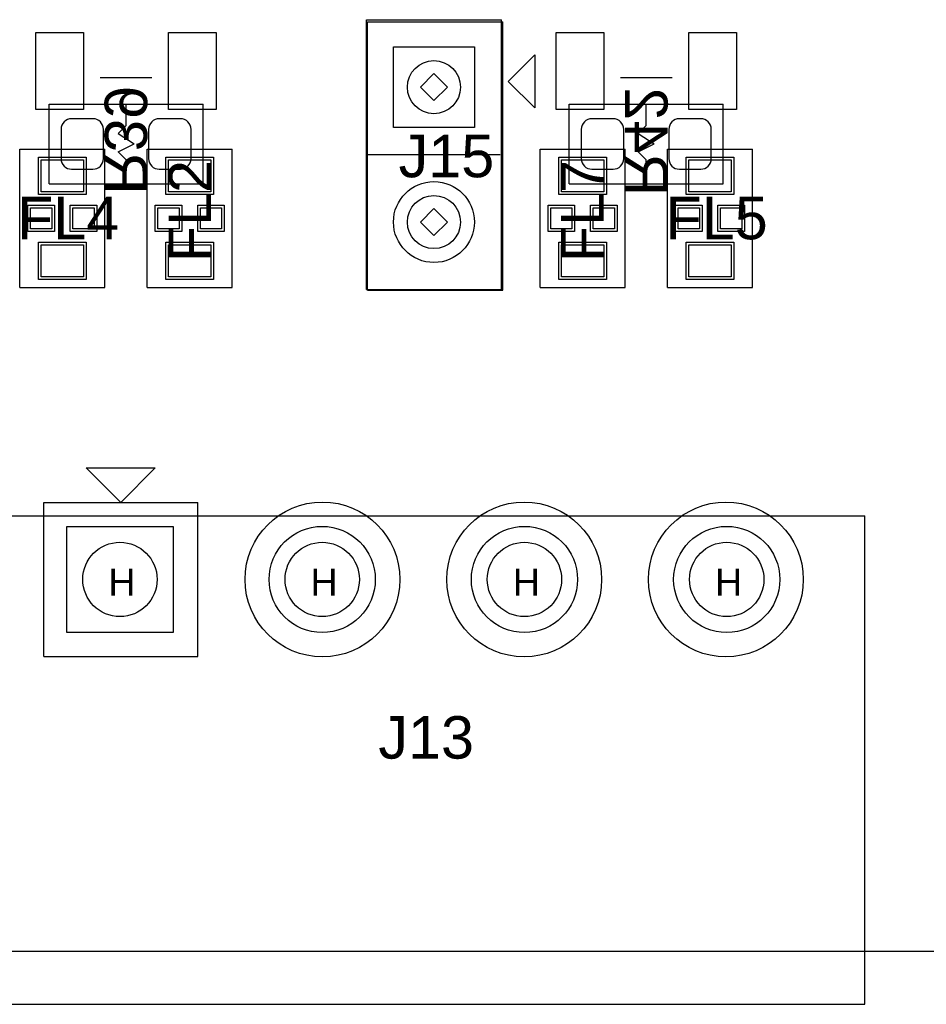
# Model space of a CAD drawing. Header units: inches. Extents: x -4 to 282, y -17 to 94.
# Tile 10 of 31: x 10 to 27, y -1 to 18. Entities that reach past the tile are written whole.
import ezdxf

# ---------------------------------------------------------------- set-up
doc = ezdxf.new("R2010")
doc.units = ezdxf.units.IN
for name, color, linetype in [('Bottom Overlay', 54, 'Continuous'), ('Bottom Paste', 16, 'Continuous'), ('Bottom Solder', 6, 'Continuous'), ('Drill Drawing', 1, 'Continuous'), ('Keep-Out Layer', 6, 'Continuous'), ('Multi-Layer', 9, 'Continuous'), ('Pad Holes', 156, 'Continuous'), ('Top Overlay', 2, 'Continuous'), ('Top Paste', 8, 'Continuous'), ('Top Solder', 216, 'Continuous')]:
    doc.layers.add(name, color=color, linetype=linetype)
doc.styles.add('Arial', font='txt', dxfattribs={"height": 0.2})

msp = doc.modelspace()

# ---------------------------------------------------------------- linework, layer by layer
at = {"layer": 'Bottom Overlay'}
for p, q in [((16.95, 12.45), (16.95, 17.5)), ((16.95, 17.5), (19.5, 17.5)), ((19.5, 12.45), (19.5, 17.5)), ((10.95, 14.45), (10.95, 15.95)), ((10.95, 15.95), (13.85, 15.95)), ((12.4, 15.55), (12.4, 15.95)), ((13.85, 14.45), (13.85, 15.95)), ((20.75, 14.45), (20.75, 15.95)), ((20.75, 15.95), (23.65, 15.95)), ((22.2, 15.55), (22.2, 15.95)), ((23.65, 14.45), (23.65, 15.95)), ((12.25, 15.4), (12.4, 15.55)), ((12.25, 15.4), (12.55, 15.2)), ((22.05, 15.4), (22.2, 15.55)), ((22.05, 15.4), (22.35, 15.2)), ((12.25, 15.05), (12.55, 15.2)), ((12.25, 15.05), (12.4, 14.9)), ((22.05, 15.05), (22.35, 15.2)), ((22.05, 15.05), (22.2, 14.9)), ((12.4, 14.45), (12.4, 14.9)), ((16.95, 15), (19.45, 15)), ((22.2, 14.45), (22.2, 14.9)), ((10.95, 14.45), (13.85, 14.45)), ((20.75, 14.45), (23.65, 14.45)), ((16.95, 12.45), (19.5, 12.45)), ((10.85, 8.45), (13.75, 8.45)), ((10.85, 5.55), (10.85, 8.45)), ((13.75, 5.55), (13.75, 8.45)), ((10.85, 5.55), (13.75, 5.55))]:
    msp.add_line(p, q, dxfattribs=at)
for centre in [(16.1, 7), (19.9, 7), (23.7, 7)]:
    msp.add_circle(centre, 1.458, dxfattribs=at)
at = {"layer": 'Bottom Paste'}
for p, q in [((11.775, 15.675), (11.375, 15.675)), ((13.425, 15.675), (13.025, 15.675)), ((21.575, 15.675), (21.175, 15.675)), ((23.225, 15.675), (22.825, 15.675)), ((11.175, 15.475), (11.175, 14.925)), ((11.975, 14.925), (11.975, 15.475)), ((12.825, 15.475), (12.825, 14.925)), ((13.625, 14.925), (13.625, 15.475)), ((20.975, 15.475), (20.975, 14.925)), ((21.775, 14.925), (21.775, 15.475)), ((22.625, 15.475), (22.625, 14.925)), ((23.425, 14.925), (23.425, 15.475)), ((11.375, 14.725), (11.775, 14.725)), ((13.025, 14.725), (13.425, 14.725)), ((21.175, 14.725), (21.575, 14.725)), ((22.825, 14.725), (23.225, 14.725))]:
    msp.add_line(p, q, dxfattribs=at)
for centre, start, end in [((11.375, 15.475), 90, 180), ((11.775, 15.475), 0, 90), ((13.025, 15.475), 90, 180), ((13.425, 15.475), 0, 90), ((21.175, 15.475), 90, 180), ((21.575, 15.475), 0, 90), ((22.825, 15.475), 90, 180), ((23.225, 15.475), 0, 90), ((11.375, 14.925), 180, 270), ((11.775, 14.925), 270, 0), ((13.025, 14.925), 180, 270), ((13.425, 14.925), 270, 0), ((21.175, 14.925), 180, 270), ((21.575, 14.925), 270, 0), ((22.825, 14.925), 180, 270), ((23.225, 14.925), 270, 0)]:
    msp.add_arc(centre, 0.2, start, end, dxfattribs=at)
at = {"layer": 'Bottom Solder'}
for p, q in [((17.438, 17.032), (18.962, 17.032)), ((17.438, 15.508), (17.438, 17.032)), ((18.962, 17.032), (18.962, 15.508)), ((11.775, 15.675), (11.375, 15.675)), ((13.425, 15.675), (13.025, 15.675)), ((21.575, 15.675), (21.175, 15.675)), ((23.225, 15.675), (22.825, 15.675)), ((11.175, 15.475), (11.175, 14.925)), ((11.975, 14.925), (11.975, 15.475)), ((12.825, 15.475), (12.825, 14.925)), ((13.625, 14.925), (13.625, 15.475)), ((18.962, 15.508), (17.438, 15.508)), ((20.975, 15.475), (20.975, 14.925)), ((21.775, 14.925), (21.775, 15.475)), ((22.625, 15.475), (22.625, 14.925)), ((23.425, 14.925), (23.425, 15.475)), ((11.375, 14.725), (11.775, 14.725)), ((13.025, 14.725), (13.425, 14.725)), ((21.175, 14.725), (21.575, 14.725)), ((22.825, 14.725), (23.225, 14.725)), ((11.285, 6), (11.285, 8)), ((11.285, 8), (13.285, 8)), ((13.285, 8), (13.285, 6)), ((13.285, 6), (11.285, 6))]:
    msp.add_line(p, q, dxfattribs=at)
for centre, radius in [((18.2, 13.73), 0.762), ((16.095, 7), 1), ((19.905, 7), 1), ((23.715, 7), 1)]:
    msp.add_circle(centre, radius, dxfattribs=at)
for centre, start, end in [((11.375, 15.475), 90, 180), ((11.775, 15.475), 0, 90), ((13.025, 15.475), 90, 180), ((13.425, 15.475), 0, 90), ((21.175, 15.475), 90, 180), ((21.575, 15.475), 0, 90), ((22.825, 15.475), 90, 180), ((23.225, 15.475), 0, 90), ((11.375, 14.925), 180, 270), ((11.775, 14.925), 270, 0), ((13.025, 14.925), 180, 270), ((13.425, 14.925), 270, 0), ((21.175, 14.925), 180, 270), ((21.575, 14.925), 270, 0), ((22.825, 14.925), 180, 270), ((23.225, 14.925), 270, 0)]:
    msp.add_arc(centre, 0.2, start, end, dxfattribs=at)
at = {"layer": 'Drill Drawing'}
for p, q in [((17.946, 16.27), (18.2, 16.524)), ((18.2, 16.524), (18.454, 16.27)), ((17.946, 16.27), (18.2, 16.016)), ((18.2, 16.016), (18.454, 16.27)), ((17.946, 13.73), (18.2, 13.984)), ((18.2, 13.984), (18.454, 13.73)), ((17.946, 13.73), (18.2, 13.476)), ((18.2, 13.476), (18.454, 13.73))]:
    msp.add_line(p, q, dxfattribs=at)
at = {"layer": 'Keep-Out Layer'}
msp.add_line((1, 0), (169, 0), dxfattribs=at)
at = {"layer": 'Multi-Layer'}
for p, q in [((17.438, 17.032), (18.962, 17.032)), ((17.438, 15.508), (17.438, 17.032)), ((18.962, 17.032), (18.962, 15.508)), ((18.962, 15.508), (17.438, 15.508)), ((11.285, 6), (11.285, 8)), ((11.285, 8), (13.285, 8)), ((13.285, 8), (13.285, 6)), ((13.285, 6), (11.285, 6))]:
    msp.add_line(p, q, dxfattribs=at)
for centre, radius in [((18.2, 13.73), 0.762), ((16.095, 7), 1), ((19.905, 7), 1), ((23.715, 7), 1)]:
    msp.add_circle(centre, radius, dxfattribs=at)
at = {"layer": 'Pad Holes'}
for centre, radius in [((18.2, 16.27), 0.5), ((18.2, 13.73), 0.5), ((12.285, 7), 0.7), ((16.095, 7), 0.7), ((19.905, 7), 0.7), ((23.715, 7), 0.7)]:
    msp.add_circle(centre, radius, dxfattribs=at)
at = {"layer": 'Top Overlay'}
for p, q in [((16.93, 17.54), (19.47, 17.54)), ((16.93, 12.46), (16.93, 17.54)), ((19.47, 12.46), (19.47, 17.54)), ((19.598, 16.379), (20.098, 16.879)), ((20.098, 16.879), (20.098, 15.879)), ((11.914, 16.45), (12.886, 16.45)), ((20.098, 15.879), (19.598, 16.379)), ((21.714, 16.45), (22.687, 16.45)), ((10.4, 15.1), (12, 15.1)), ((10.4, 12.5), (10.4, 15.1)), ((12, 12.5), (12, 15.1)), ((12.8, 15.1), (14.4, 15.1)), ((12.8, 12.5), (12.8, 15.1)), ((14.4, 12.5), (14.4, 15.1)), ((20.2, 15.1), (21.8, 15.1)), ((20.2, 12.5), (20.2, 15.1)), ((21.8, 12.5), (21.8, 15.1)), ((22.6, 15.1), (24.2, 15.1)), ((22.6, 12.5), (22.6, 15.1)), ((24.2, 12.5), (24.2, 15.1)), ((10.4, 12.5), (12, 12.5)), ((12.8, 12.5), (14.4, 12.5)), ((16.93, 12.46), (19.47, 12.46)), ((20.2, 12.5), (21.8, 12.5)), ((22.6, 12.5), (24.2, 12.5)), ((12.3, 8.45), (11.65, 9.1)), ((11.65, 9.1), (12.95, 9.1)), ((12.95, 9.1), (12.3, 8.45)), ((12.95, 9.1), (12.95, 9.1)), ((9.685, 8.2), (26.315, 8.2)), ((26.315, -1), (26.315, 8.2)), ((9.685, -1), (26.315, -1))]:
    msp.add_line(p, q, dxfattribs=at)
at = {"layer": 'Top Paste'}
for p, q in [((10.7, 15.85), (10.7, 17.3)), ((10.7, 17.3), (11.6, 17.3)), ((11.6, 17.3), (11.6, 15.85)), ((13.2, 15.85), (13.2, 17.3)), ((13.2, 17.3), (14.1, 17.3)), ((14.1, 17.3), (14.1, 15.85)), ((20.5, 15.85), (20.5, 17.3)), ((20.5, 17.3), (21.4, 17.3)), ((21.4, 17.3), (21.4, 15.85)), ((23, 15.85), (23, 17.3)), ((23, 17.3), (23.9, 17.3)), ((23.9, 17.3), (23.9, 15.85)), ((11.6, 15.85), (10.7, 15.85)), ((14.1, 15.85), (13.2, 15.85)), ((21.4, 15.85), (20.5, 15.85)), ((23.9, 15.85), (23, 15.85)), ((10.8, 14.9), (11.6, 14.9)), ((10.8, 14.3), (10.8, 14.9)), ((11.6, 14.9), (11.6, 14.3)), ((13.2, 14.9), (14, 14.9)), ((13.2, 14.3), (13.2, 14.9)), ((14, 14.9), (14, 14.3)), ((20.6, 14.9), (21.4, 14.9)), ((20.6, 14.3), (20.6, 14.9)), ((21.4, 14.9), (21.4, 14.3)), ((23, 14.9), (23.8, 14.9)), ((23, 14.3), (23, 14.9)), ((23.8, 14.9), (23.8, 14.3)), ((11.6, 14.3), (10.8, 14.3)), ((14, 14.3), (13.2, 14.3)), ((21.4, 14.3), (20.6, 14.3)), ((23.8, 14.3), (23, 14.3)), ((10.6, 14), (11, 14)), ((10.6, 13.6), (10.6, 14)), ((11, 14), (11, 13.6)), ((11.4, 14), (11.8, 14)), ((11.4, 13.6), (11.4, 14)), ((11.8, 14), (11.8, 13.6)), ((13, 14), (13.4, 14)), ((13, 13.6), (13, 14)), ((13.4, 14), (13.4, 13.6)), ((13.8, 14), (14.2, 14)), ((13.8, 13.6), (13.8, 14)), ((14.2, 14), (14.2, 13.6)), ((20.4, 14), (20.8, 14)), ((20.4, 13.6), (20.4, 14)), ((20.8, 14), (20.8, 13.6)), ((21.2, 14), (21.6, 14)), ((21.2, 13.6), (21.2, 14)), ((21.6, 14), (21.6, 13.6)), ((22.8, 14), (23.2, 14)), ((22.8, 13.6), (22.8, 14)), ((23.2, 14), (23.2, 13.6)), ((23.6, 14), (24, 14)), ((23.6, 13.6), (23.6, 14)), ((24, 14), (24, 13.6)), ((11, 13.6), (10.6, 13.6)), ((11.8, 13.6), (11.4, 13.6)), ((13.4, 13.6), (13, 13.6)), ((14.2, 13.6), (13.8, 13.6)), ((20.8, 13.6), (20.4, 13.6)), ((21.6, 13.6), (21.2, 13.6)), ((23.2, 13.6), (22.8, 13.6)), ((24, 13.6), (23.6, 13.6)), ((10.8, 13.3), (11.6, 13.3)), ((10.8, 12.7), (10.8, 13.3)), ((11.6, 13.3), (11.6, 12.7)), ((13.2, 13.3), (14, 13.3)), ((13.2, 12.7), (13.2, 13.3)), ((14, 13.3), (14, 12.7)), ((20.6, 13.3), (21.4, 13.3)), ((20.6, 12.7), (20.6, 13.3)), ((21.4, 13.3), (21.4, 12.7)), ((23, 13.3), (23.8, 13.3)), ((23, 12.7), (23, 13.3)), ((23.8, 13.3), (23.8, 12.7)), ((11.6, 12.7), (10.8, 12.7)), ((14, 12.7), (13.2, 12.7)), ((21.4, 12.7), (20.6, 12.7)), ((23.8, 12.7), (23, 12.7))]:
    msp.add_line(p, q, dxfattribs=at)
at = {"layer": 'Top Solder'}
for p, q in [((10.7, 15.85), (10.7, 17.3)), ((10.7, 17.3), (11.6, 17.3)), ((11.6, 17.3), (11.6, 15.85)), ((13.2, 15.85), (13.2, 17.3)), ((13.2, 17.3), (14.1, 17.3)), ((14.1, 17.3), (14.1, 15.85)), ((20.5, 15.85), (20.5, 17.3)), ((20.5, 17.3), (21.4, 17.3)), ((21.4, 17.3), (21.4, 15.85)), ((23, 15.85), (23, 17.3)), ((23, 17.3), (23.9, 17.3)), ((23.9, 17.3), (23.9, 15.85)), ((17.438, 17.032), (18.962, 17.032)), ((17.438, 15.508), (17.438, 17.032)), ((18.962, 17.032), (18.962, 15.508)), ((11.6, 15.85), (10.7, 15.85)), ((14.1, 15.85), (13.2, 15.85)), ((21.4, 15.85), (20.5, 15.85)), ((23.9, 15.85), (23, 15.85)), ((18.962, 15.508), (17.438, 15.508)), ((10.75, 14.95), (11.65, 14.95)), ((10.75, 14.25), (10.75, 14.95)), ((11.65, 14.95), (11.65, 14.25)), ((13.15, 14.95), (14.05, 14.95)), ((13.15, 14.25), (13.15, 14.95)), ((14.05, 14.95), (14.05, 14.25)), ((20.55, 14.95), (21.45, 14.95)), ((20.55, 14.25), (20.55, 14.95)), ((21.45, 14.95), (21.45, 14.25)), ((22.95, 14.95), (23.85, 14.95)), ((22.95, 14.25), (22.95, 14.95)), ((23.85, 14.95), (23.85, 14.25)), ((11.65, 14.25), (10.75, 14.25)), ((14.05, 14.25), (13.15, 14.25)), ((21.45, 14.25), (20.55, 14.25)), ((23.85, 14.25), (22.95, 14.25)), ((10.55, 14.05), (11.05, 14.05)), ((10.55, 13.55), (10.55, 14.05)), ((11.05, 14.05), (11.05, 13.55)), ((11.35, 14.05), (11.85, 14.05)), ((11.35, 13.55), (11.35, 14.05)), ((11.85, 14.05), (11.85, 13.55)), ((12.95, 14.05), (13.45, 14.05)), ((12.95, 13.55), (12.95, 14.05)), ((13.45, 14.05), (13.45, 13.55)), ((13.75, 14.05), (14.25, 14.05)), ((13.75, 13.55), (13.75, 14.05)), ((14.25, 14.05), (14.25, 13.55)), ((20.35, 14.05), (20.85, 14.05)), ((20.35, 13.55), (20.35, 14.05)), ((20.85, 14.05), (20.85, 13.55)), ((21.15, 14.05), (21.65, 14.05)), ((21.15, 13.55), (21.15, 14.05)), ((21.65, 14.05), (21.65, 13.55)), ((22.75, 14.05), (23.25, 14.05)), ((22.75, 13.55), (22.75, 14.05)), ((23.25, 14.05), (23.25, 13.55)), ((23.55, 14.05), (24.05, 14.05)), ((23.55, 13.55), (23.55, 14.05)), ((24.05, 14.05), (24.05, 13.55)), ((11.05, 13.55), (10.55, 13.55)), ((11.85, 13.55), (11.35, 13.55)), ((13.45, 13.55), (12.95, 13.55)), ((14.25, 13.55), (13.75, 13.55)), ((20.85, 13.55), (20.35, 13.55)), ((21.65, 13.55), (21.15, 13.55)), ((23.25, 13.55), (22.75, 13.55)), ((24.05, 13.55), (23.55, 13.55)), ((10.75, 13.35), (11.65, 13.35)), ((10.75, 12.65), (10.75, 13.35)), ((11.65, 13.35), (11.65, 12.65)), ((13.15, 13.35), (14.05, 13.35)), ((13.15, 12.65), (13.15, 13.35)), ((14.05, 13.35), (14.05, 12.65)), ((20.55, 13.35), (21.45, 13.35)), ((20.55, 12.65), (20.55, 13.35)), ((21.45, 13.35), (21.45, 12.65)), ((22.95, 13.35), (23.85, 13.35)), ((22.95, 12.65), (22.95, 13.35)), ((23.85, 13.35), (23.85, 12.65)), ((11.65, 12.65), (10.75, 12.65)), ((14.05, 12.65), (13.15, 12.65)), ((21.45, 12.65), (20.55, 12.65)), ((23.85, 12.65), (22.95, 12.65)), ((11.285, 6), (11.285, 8)), ((11.285, 8), (13.285, 8)), ((13.285, 8), (13.285, 6)), ((13.285, 6), (11.285, 6))]:
    msp.add_line(p, q, dxfattribs=at)
for centre, radius in [((18.2, 13.73), 0.762), ((16.095, 7), 1), ((19.905, 7), 1), ((23.715, 7), 1)]:
    msp.add_circle(centre, radius, dxfattribs=at)

# ---------------------------------------------------------------- texts
at = {"layer": 'Bottom Overlay', "style": 'Arial', "text_generation_flag": 2}
for s, p in [('R39', (11.997, 14.243)), ('R42', (21.801, 14.218))]:
    msp.add_text(s, height=0.8, rotation=270, dxfattribs=at).set_placement(p)
at = {"layer": 'Drill Drawing', "style": 'Arial'}
for p in [(12.065, 6.695), (15.875, 6.695), (19.685, 6.695), (23.495, 6.695)]:
    msp.add_text('H', height=0.508, dxfattribs=at).set_placement(p)
at = {"layer": 'Top Overlay', "style": 'Arial'}
for s, p in [('J15', (17.534, 14.573)), ('FL4', (10.346, 13.405)), ('FL5', (22.563, 13.405)), ('J13', (17.153, 3.626))]:
    msp.add_text(s, height=0.8, dxfattribs=at).set_placement(p)
for s, p in [('FL2', (14.003, 12.973)), ('FL7', (21.395, 12.973))]:
    msp.add_text(s, height=0.8, rotation=90, dxfattribs=at).set_placement(p)

doc.saveas('drawing.dxf')
